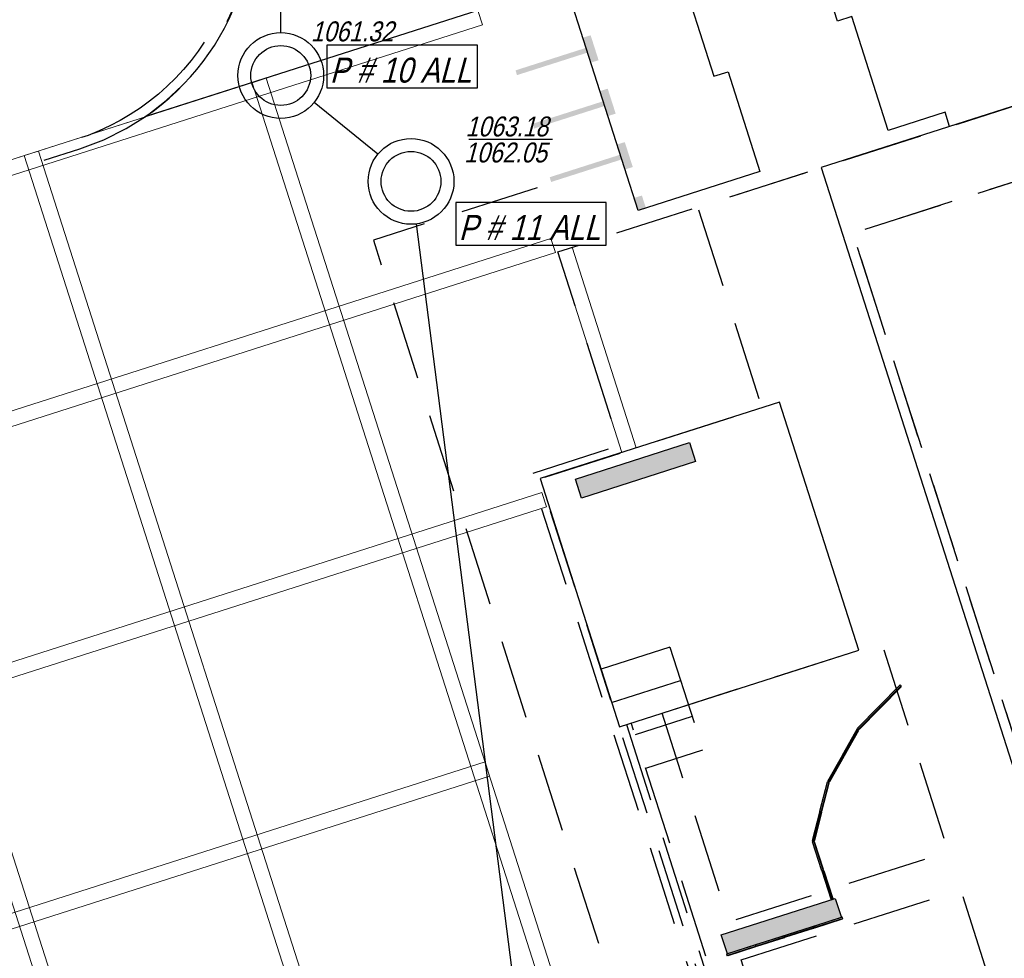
# Model space of a CAD drawing. Header units: metres. Extents: x 1111994 to 1112800, y 1268200 to 1269007.
# Tile 60 of 86: x 1112457 to 1112477, y 1268489 to 1268508. Entities that reach past the tile are written whole.
import ezdxf

# ---------------------------------------------------------------- set-up
doc = ezdxf.new("R2010")
doc.units = ezdxf.units.M
doc.header["$LTSCALE"] = 12.7
doc.header["$MEASUREMENT"] = 0
doc.linetypes.add('HIDDEN', pattern=[0.375, 0.25, -0.125])
doc.linetypes.add('HIDDEN2', pattern=[0.1875, 0.125, -0.0625])
for name, color, linetype in [('__MAYOR_AGOSTO_09', 7, 'Continuous'), ('A-ACHU', 7, 'Continuous'), ('Base', 251, 'Continuous'), ('RED PVC', 5, 'Continuous')]:
    doc.layers.add(name, color=color, linetype=linetype)
doc.styles.add('ESPACIOS', font='ARIALN.TTF', dxfattribs={"width": 1.4, "height": 0.3})

# ---------------------------------------------------------------- blocks, each defined once
blk = doc.blocks.new('modulo panel sonoro[32]_1', base_point=(479.7017614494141, 289.6263808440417))
at = {"layer": 'A-ACHU', "linetype": 'Continuous'}
for points in [[(479.4130882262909, 289.5277463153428), (479.9940905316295, 289.7135858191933), (479.986474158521, 289.7373973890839), (479.4054718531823, 289.5515578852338)], [(479.9940905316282, 289.7135858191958), (479.4130882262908, 289.5277463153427), (479.4302456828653, 289.5195854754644), (479.9848541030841, 289.6969826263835)]]:
    blk.add_hatch(color=256, dxfattribs=at).paths.add_polyline_path(points, flags=0)
for p, q in [((479.986474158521, 289.7373973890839), (479.4054718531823, 289.5515578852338)), ((479.4130882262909, 289.5277463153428), (479.9940905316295, 289.7135858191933)), ((479.4130882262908, 289.5277463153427), (479.9940905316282, 289.7135858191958)), ((479.9940905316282, 289.7135858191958), (479.9848541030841, 289.6969826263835)), ((479.9940905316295, 289.7135858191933), (479.986474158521, 289.7373973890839)), ((479.4054718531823, 289.5515578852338), (479.4130882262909, 289.5277463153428)), ((479.4302456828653, 289.5195854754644), (479.4130882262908, 289.5277463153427)), ((479.9848541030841, 289.6969826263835), (479.4302456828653, 289.5195854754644))]:
    blk.add_line(p, q, dxfattribs=at)
blk = doc.blocks.new('modulo panel sonoro[33]_1', base_point=(479.1207591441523, 289.4405413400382))
at = {"layer": 'A-ACHU', "linetype": 'Continuous'}
for points in [[(478.8320859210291, 289.3419068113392), (479.4130882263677, 289.5277463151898), (479.4054718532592, 289.5515578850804), (478.8244695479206, 289.3657183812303)], [(479.4130882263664, 289.5277463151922), (478.832085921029, 289.3419068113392), (478.8492433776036, 289.3337459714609), (479.4038517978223, 289.51114312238)]]:
    blk.add_hatch(color=256, dxfattribs=at).paths.add_polyline_path(points, flags=0)
for p, q in [((479.4054718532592, 289.5515578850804), (478.8244695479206, 289.3657183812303)), ((478.8320859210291, 289.3419068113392), (479.4130882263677, 289.5277463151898)), ((478.832085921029, 289.3419068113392), (479.4130882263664, 289.5277463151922)), ((479.4038517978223, 289.51114312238), (478.8492433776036, 289.3337459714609)), ((479.4130882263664, 289.5277463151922), (479.4038517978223, 289.51114312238)), ((479.4130882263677, 289.5277463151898), (479.4054718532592, 289.5515578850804)), ((478.8244695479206, 289.3657183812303), (478.8320859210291, 289.3419068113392)), ((478.8492433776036, 289.3337459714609), (478.832085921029, 289.3419068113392))]:
    blk.add_line(p, q, dxfattribs=at)
blk = doc.blocks.new('modulo panel sonoro[34]_1', base_point=(478.5397568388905, 289.2547018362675))
at = {"layer": 'A-ACHU', "linetype": 'Continuous'}
for points in [[(478.2510836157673, 289.1560673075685), (478.8320859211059, 289.3419068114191), (478.8244695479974, 289.3657183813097), (478.2434672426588, 289.1798788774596)], [(478.8320859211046, 289.3419068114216), (478.2510836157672, 289.1560673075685), (478.2682410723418, 289.1479064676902), (478.8228494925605, 289.3253036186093)]]:
    blk.add_hatch(color=256, dxfattribs=at).paths.add_polyline_path(points, flags=0)
for p, q in [((478.8244695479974, 289.3657183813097), (478.2434672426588, 289.1798788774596)), ((478.2510836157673, 289.1560673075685), (478.8320859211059, 289.3419068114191)), ((478.2510836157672, 289.1560673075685), (478.8320859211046, 289.3419068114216)), ((478.8228494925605, 289.3253036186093), (478.2682410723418, 289.1479064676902)), ((478.8320859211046, 289.3419068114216), (478.8228494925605, 289.3253036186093)), ((478.8320859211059, 289.3419068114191), (478.8244695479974, 289.3657183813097)), ((478.2434672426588, 289.1798788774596), (478.2510836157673, 289.1560673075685)), ((478.2682410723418, 289.1479064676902), (478.2510836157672, 289.1560673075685))]:
    blk.add_line(p, q, dxfattribs=at)
blk = doc.blocks.new('modulo panel sonoro[35]_1', base_point=(477.9587545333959, 289.0688623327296))
at = {"layer": 'A-ACHU', "linetype": 'Continuous'}
for points in [[(477.6700813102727, 288.9702278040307), (478.2510836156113, 289.1560673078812), (478.2434672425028, 289.1798788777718), (477.6624649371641, 288.9940393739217)], [(478.25108361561, 289.1560673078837), (477.6700813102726, 288.9702278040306), (477.6872387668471, 288.9620669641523), (478.2418471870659, 289.1394641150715)]]:
    blk.add_hatch(color=256, dxfattribs=at).paths.add_polyline_path(points, flags=0)
for p, q in [((478.2434672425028, 289.1798788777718), (477.6624649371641, 288.9940393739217)), ((477.6700813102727, 288.9702278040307), (478.2510836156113, 289.1560673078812)), ((477.6700813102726, 288.9702278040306), (478.25108361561, 289.1560673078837)), ((478.2418471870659, 289.1394641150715), (477.6872387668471, 288.9620669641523)), ((478.25108361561, 289.1560673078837), (478.2418471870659, 289.1394641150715)), ((478.2510836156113, 289.1560673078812), (478.2434672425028, 289.1798788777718)), ((477.6624649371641, 288.9940393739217), (477.6700813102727, 288.9702278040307)), ((477.6872387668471, 288.9620669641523), (477.6700813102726, 288.9702278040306))]:
    blk.add_line(p, q, dxfattribs=at)
blk = doc.blocks.new('modulo panel sonoro[48]_1', base_point=(479.4791526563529, 291.560526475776))
at = {"layer": 'A-ACHU', "linetype": 'Continuous'}
for points in [[(479.4091562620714, 291.2636064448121), (479.5607724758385, 291.8544638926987), (479.5365570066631, 291.8606776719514), (479.3849407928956, 291.269820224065)], [(479.5607724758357, 291.854463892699), (479.4091562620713, 291.263606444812), (479.4251921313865, 291.2737960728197), (479.5699206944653, 291.8378119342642)]]:
    blk.add_hatch(color=256, dxfattribs=at).paths.add_polyline_path(points, flags=0)
for p, q in [((479.5365570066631, 291.8606776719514), (479.3849407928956, 291.269820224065)), ((479.4091562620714, 291.2636064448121), (479.5607724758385, 291.8544638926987)), ((479.4091562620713, 291.263606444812), (479.5607724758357, 291.854463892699)), ((479.5699206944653, 291.8378119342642), (479.4251921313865, 291.2737960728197)), ((479.5607724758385, 291.8544638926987), (479.5365570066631, 291.8606776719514)), ((479.5607724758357, 291.854463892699), (479.5699206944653, 291.8378119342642)), ((479.3849407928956, 291.269820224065), (479.4091562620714, 291.2636064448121)), ((479.4251921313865, 291.2737960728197), (479.4091562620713, 291.263606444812))]:
    blk.add_line(p, q, dxfattribs=at)
blk = doc.blocks.new('modulo panel sonoro[49]_1', base_point=(480.9476823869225, 294.1661066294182))
at = {"layer": 'A-ACHU', "linetype": 'Continuous'}
for points in [[(481.165405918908, 294.3797827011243), (480.738530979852, 293.9440330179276), (480.7206723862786, 293.9615278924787), (481.1475473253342, 294.3972775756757)], [(480.7385309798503, 293.9440330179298), (481.165405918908, 294.3797827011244), (481.1649963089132, 294.3607877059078), (480.7575135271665, 293.9448333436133)]]:
    blk.add_hatch(color=256, dxfattribs=at).paths.add_polyline_path(points, flags=0)
for p, q in [((480.7206723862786, 293.9615278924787), (481.1475473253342, 294.3972775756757)), ((481.165405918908, 294.3797827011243), (480.738530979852, 293.9440330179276)), ((481.165405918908, 294.3797827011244), (480.7385309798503, 293.9440330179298)), ((480.7575135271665, 293.9448333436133), (481.1649963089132, 294.3607877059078)), ((481.1475473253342, 294.3972775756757), (481.165405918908, 294.3797827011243)), ((481.1649963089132, 294.3607877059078), (481.165405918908, 294.3797827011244)), ((480.738530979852, 293.9440330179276), (480.7206723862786, 293.9615278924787)), ((480.7385309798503, 293.9440330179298), (480.7575135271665, 293.9448333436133))]:
    blk.add_line(p, q, dxfattribs=at)
blk = doc.blocks.new('modulo panel sonoro[50]_1', base_point=(479.630855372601, 292.1513635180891))
at = {"layer": 'A-ACHU', "linetype": 'Continuous'}
for points in [[(479.7125608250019, 292.4452771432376), (479.5607724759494, 291.8544638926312), (479.536558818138, 291.8606847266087), (479.68834716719, 292.4514979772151)], [(479.5607724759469, 291.8544638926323), (479.7125608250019, 292.4452771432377), (479.7217041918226, 292.4286225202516), (479.5768113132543, 291.8646488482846)]]:
    blk.add_hatch(color=256, dxfattribs=at).paths.add_polyline_path(points, flags=0)
for p, q in [((479.536558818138, 291.8606847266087), (479.68834716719, 292.4514979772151)), ((479.7125608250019, 292.4452771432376), (479.5607724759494, 291.8544638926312)), ((479.7125608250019, 292.4452771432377), (479.5607724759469, 291.8544638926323)), ((479.5768113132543, 291.8646488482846), (479.7217041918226, 292.4286225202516)), ((479.68834716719, 292.4514979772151), (479.7125608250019, 292.4452771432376)), ((479.7217041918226, 292.4286225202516), (479.7125608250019, 292.4452771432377)), ((479.5607724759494, 291.8544638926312), (479.536558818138, 291.8606847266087)), ((479.5607724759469, 291.8544638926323), (479.5768113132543, 291.8646488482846))]:
    blk.add_line(p, q, dxfattribs=at)
blk = doc.blocks.new('modulo panel sonoro[51]_1', base_point=(479.6869268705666, 290.3817702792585))
at = {"layer": 'A-ACHU', "linetype": 'Continuous'}
for points in [[(479.78555770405, 290.093095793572), (479.599725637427, 290.674100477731), (479.5759139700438, 290.666484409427), (479.7617460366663, 290.0854797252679)], [(479.5997256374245, 290.6741004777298), (479.7855577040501, 290.0930957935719), (479.7937187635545, 290.1102531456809), (479.616328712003, 290.6648638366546)]]:
    blk.add_hatch(color=256, dxfattribs=at).paths.add_polyline_path(points, flags=0)
for p, q in [((479.599725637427, 290.674100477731), (479.5759139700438, 290.666484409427)), ((479.5759139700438, 290.666484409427), (479.7617460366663, 290.0854797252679)), ((479.78555770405, 290.093095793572), (479.599725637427, 290.674100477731)), ((479.5997256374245, 290.6741004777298), (479.616328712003, 290.6648638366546)), ((479.7855577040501, 290.0930957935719), (479.5997256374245, 290.6741004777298)), ((479.616328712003, 290.6648638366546), (479.7937187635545, 290.1102531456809)), ((479.7937187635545, 290.1102531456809), (479.7855577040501, 290.0930957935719)), ((479.7617460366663, 290.0854797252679), (479.78555770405, 290.093095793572))]:
    blk.add_line(p, q, dxfattribs=at)
blk = doc.blocks.new('modulo panel sonoro[52]_1', base_point=(479.5011863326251, 290.9628060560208))
at = {"layer": 'A-ACHU', "linetype": 'Continuous'}
for points in [[(479.4140702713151, 291.2551616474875), (479.5997330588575, 290.6741028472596), (479.5759191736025, 290.6664937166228), (479.3902563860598, 291.2475525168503)], [(479.5997330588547, 290.6741028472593), (479.414070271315, 291.2551616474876), (479.4306706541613, 291.2459201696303), (479.6078991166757, 290.6912578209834)]]:
    blk.add_hatch(color=256, dxfattribs=at).paths.add_polyline_path(points, flags=0)
for p, q in [((479.3902563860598, 291.2475525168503), (479.4140702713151, 291.2551616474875)), ((479.5759191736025, 290.6664937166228), (479.3902563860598, 291.2475525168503)), ((479.4140702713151, 291.2551616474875), (479.5997330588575, 290.6741028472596)), ((479.4306706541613, 291.2459201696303), (479.414070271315, 291.2551616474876)), ((479.414070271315, 291.2551616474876), (479.5997330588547, 290.6741028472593)), ((479.6078991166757, 290.6912578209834), (479.4306706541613, 291.2459201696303)), ((479.5997330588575, 290.6741028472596), (479.5759191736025, 290.6664937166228)), ((479.5997330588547, 290.6741028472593), (479.6078991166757, 290.6912578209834))]:
    blk.add_line(p, q, dxfattribs=at)
blk = doc.blocks.new('modulo panel sonoro[53]_1', base_point=(479.8571839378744, 292.7140539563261))
at = {"layer": 'A-ACHU', "linetype": 'Continuous'}
for points in [[(479.7126720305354, 292.4453956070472), (480.0121501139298, 292.9768209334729), (479.9903703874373, 292.9890946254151), (479.6908923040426, 292.4576692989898)], [(480.0121501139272, 292.9768209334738), (479.7126720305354, 292.4453956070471), (479.7307998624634, 292.4510841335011), (480.0166731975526, 292.9583677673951)]]:
    blk.add_hatch(color=256, dxfattribs=at).paths.add_polyline_path(points, flags=0)
for p, q in [((479.9903703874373, 292.9890946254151), (479.6908923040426, 292.4576692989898)), ((479.7126720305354, 292.4453956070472), (480.0121501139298, 292.9768209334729)), ((479.7126720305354, 292.4453956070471), (480.0121501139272, 292.9768209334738)), ((480.0166731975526, 292.9583677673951), (479.7307998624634, 292.4510841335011)), ((480.0121501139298, 292.9768209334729), (479.9903703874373, 292.9890946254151)), ((480.0121501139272, 292.9768209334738), (480.0166731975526, 292.9583677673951)), ((479.6908923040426, 292.4576692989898), (479.7126720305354, 292.4453956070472)), ((479.7307998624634, 292.4510841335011), (479.7126720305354, 292.4453956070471))]:
    blk.add_line(p, q, dxfattribs=at)
blk = doc.blocks.new('modulo panel sonoro[54]_1', base_point=(480.1567402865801, 293.245437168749))
at = {"layer": 'A-ACHU', "linetype": 'Continuous'}
for points in [[(480.3117830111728, 293.5081589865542), (480.0121501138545, 292.9768209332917), (479.9903739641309, 292.9891009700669), (480.2900068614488, 293.5204390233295)], [(480.0121501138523, 292.9768209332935), (480.3117830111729, 293.5081589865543), (480.316300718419, 293.4897045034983), (480.0302796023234, 292.9825041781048)]]:
    blk.add_hatch(color=256, dxfattribs=at).paths.add_polyline_path(points, flags=0)
for p, q in [((479.9903739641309, 292.9891009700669), (480.2900068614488, 293.5204390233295)), ((480.3117830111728, 293.5081589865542), (480.0121501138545, 292.9768209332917)), ((480.3117830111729, 293.5081589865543), (480.0121501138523, 292.9768209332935)), ((480.0302796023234, 292.9825041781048), (480.316300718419, 293.4897045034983)), ((480.2900068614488, 293.5204390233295), (480.3117830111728, 293.5081589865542)), ((480.316300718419, 293.4897045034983), (480.3117830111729, 293.5081589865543)), ((480.0121501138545, 292.9768209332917), (479.9903739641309, 292.9891009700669)), ((480.0121501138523, 292.9768209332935), (480.0302796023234, 292.9825041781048))]:
    blk.add_line(p, q, dxfattribs=at)
blk = doc.blocks.new('modulo panel sonoro[55]_1', base_point=(480.5208697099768, 293.7302935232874))
at = {"layer": 'A-ACHU', "linetype": 'Continuous'}
for points in [[(480.3117830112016, 293.5081589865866), (480.7385309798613, 293.9440330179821), (480.7206672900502, 293.9615226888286), (480.2939193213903, 293.5256486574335)], [(480.738530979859, 293.9440330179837), (480.3117830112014, 293.5081589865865), (480.3307653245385, 293.5089648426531), (480.7381269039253, 293.9250379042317)]]:
    blk.add_hatch(color=256, dxfattribs=at).paths.add_polyline_path(points, flags=0)
for p, q in [((480.7206672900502, 293.9615226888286), (480.2939193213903, 293.5256486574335)), ((480.3117830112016, 293.5081589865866), (480.7385309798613, 293.9440330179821)), ((480.3117830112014, 293.5081589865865), (480.738530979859, 293.9440330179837)), ((480.7381269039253, 293.9250379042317), (480.3307653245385, 293.5089648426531)), ((480.7385309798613, 293.9440330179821), (480.7206672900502, 293.9615226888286)), ((480.738530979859, 293.9440330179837), (480.7381269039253, 293.9250379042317)), ((480.2939193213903, 293.5256486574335), (480.3117830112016, 293.5081589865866)), ((480.3307653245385, 293.5089648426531), (480.3117830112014, 293.5081589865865))]:
    blk.add_line(p, q, dxfattribs=at)
blk = doc.blocks.new('PANTALLA 2.4X0.4[141]_1', base_point=(478.7635385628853, 289.5562109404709))
at = {"layer": '__MAYOR_AGOSTO_09', "linetype": 'Continuous', "lineweight": 0}
blk.add_hatch(color=251, dxfattribs=at).paths.add_polyline_path([(479.8455629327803, 290.1122894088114), (477.5596522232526, 289.3811175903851), (477.6815141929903, 289.0001324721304), (479.967424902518, 289.7313042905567)], flags=0)
at = {"layer": '__MAYOR_AGOSTO_09', "linetype": 'Continuous'}
h = blk.add_hatch(dxfattribs=at)
h.set_pattern_fill('LADRILLO_COMÚN_0001', color=256, style=0, pattern_type=2)
h.set_pattern_definition([(-27.26259546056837, (477.590117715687, 289.2858713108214), (5.954901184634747, 11.55591361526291), [])])
h.paths.add_polyline_path([(479.8455629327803, 290.1122894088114), (477.5596522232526, 289.3811175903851), (477.6815141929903, 289.0001324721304), (479.967424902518, 289.7313042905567)], flags=0)
for p, q in [((477.5596522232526, 289.3811175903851), (479.8455629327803, 290.1122894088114)), ((479.8455629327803, 290.1122894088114), (479.967424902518, 289.7313042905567)), ((479.967424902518, 289.7313042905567), (477.6815141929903, 289.0001324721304)), ((477.6815141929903, 289.0001324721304), (477.5596522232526, 289.3811175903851))]:
    blk.add_line(p, q, dxfattribs=at)
blk = doc.blocks.new('PANTALLA 2.4X0.4[147]_1', base_point=(475.8388512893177, 298.6998537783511))
at = {"layer": '__MAYOR_AGOSTO_09', "linetype": 'Continuous', "lineweight": 0}
blk.add_hatch(color=251, dxfattribs=at).paths.add_polyline_path([(476.9208756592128, 299.2559322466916), (474.634964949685, 298.5247604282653), (474.7568269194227, 298.1437753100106), (477.0427376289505, 298.8749471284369)], flags=0)
at = {"layer": '__MAYOR_AGOSTO_09', "linetype": 'Continuous'}
h = blk.add_hatch(dxfattribs=at)
h.set_pattern_fill('LADRILLO_COMÚN_0001', color=256, style=0, pattern_type=2)
h.set_pattern_definition([(-27.26259546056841, (474.6654304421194, 298.4295141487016), (5.954901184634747, 11.55591361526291), [])])
h.paths.add_polyline_path([(476.9208756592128, 299.2559322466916), (474.634964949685, 298.5247604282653), (474.7568269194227, 298.1437753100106), (477.0427376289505, 298.8749471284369)], flags=0)
for p, q in [((474.634964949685, 298.5247604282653), (476.9208756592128, 299.2559322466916)), ((476.9208756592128, 299.2559322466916), (477.0427376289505, 298.8749471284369)), ((477.0427376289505, 298.8749471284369), (474.7568269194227, 298.1437753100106)), ((474.7568269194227, 298.1437753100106), (474.634964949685, 298.5247604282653))]:
    blk.add_line(p, q, dxfattribs=at)

msp = doc.modelspace()

# ---------------------------------------------------------------- hatches: boundary and pattern name
at = {"layer": 'Base', "linetype": 'Continuous'}
for points in [[(1112467.424315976, 1268506.723055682), (1112467.455018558, 1268506.627885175), (1112468.874155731, 1268507.081462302), (1112468.938894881, 1268506.879063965), (1112469.091279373, 1268506.927805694), (1112468.931335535, 1268507.42784866), (1112468.778951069, 1268507.379106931), (1112468.843690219, 1268507.176708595)], [(1112467.767053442, 1268505.651532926), (1112467.797518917, 1268505.556286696), (1112469.21689251, 1268506.009941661), (1112469.281631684, 1268505.807543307), (1112469.434016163, 1268505.856285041), (1112469.274072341, 1268506.356328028), (1112469.121687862, 1268506.307586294), (1112469.186427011, 1268506.10518794)], [(1112468.109790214, 1268504.580012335), (1112468.140255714, 1268504.484766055), (1112469.559629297, 1268504.938421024), (1112469.624368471, 1268504.736022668), (1112469.776752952, 1268504.784764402), (1112469.616809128, 1268505.28480737), (1112469.464424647, 1268505.236065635), (1112469.529163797, 1268505.033667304)], [(1112469.807161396, 1268504.164544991), (1112469.887133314, 1268503.914523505), (1112470.039517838, 1268503.963265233), (1112469.95954592, 1268504.213286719)]]:
    msp.add_hatch(color=256, dxfattribs=at).paths.add_polyline_path(points, flags=0)

# ---------------------------------------------------------------- linework, layer by layer
at = {"layer": 'Base', "linetype": 'HIDDEN2'}
for p, q in [((1112470.522551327, 1268495.152544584), (1112469.139661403, 1268494.710213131)), ((1112470.522551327, 1268495.152544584), (1112471.180897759, 1268493.094312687)), ((1112469.352919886, 1268494.043489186), (1112470.735809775, 1268494.485820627)), ((1112470.967639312, 1268493.761036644), (1112469.822813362, 1268493.394852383)), ((1112469.651401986, 1268493.602506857), (1112475.500776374, 1268475.315221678)), ((1112475.596024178, 1268475.345682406), (1112469.746649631, 1268493.632968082)), ((1112470.036071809, 1268492.728128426), (1112471.180897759, 1268493.094312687))]:
    msp.add_line(p, q, dxfattribs=at)
at = {"layer": 'Base', "linetype": 'Continuous', "lineweight": 0, "flags": 128}
for points in [[(1112439.281684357, 1268499.164577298), (1112466.67215431, 1268507.925747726), (1112465.026028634, 1268513.068719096), (1112437.636447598, 1268504.307893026)], [(1112439.331664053, 1268498.86558398), (1112439.240267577, 1268499.151322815), (1112466.672154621, 1268507.92574676), (1112466.763551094, 1268507.64000792)], [(1112475.393180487, 1268465.044180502), (1112462.140691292, 1268506.476312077), (1112462.426430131, 1268506.567708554), (1112475.678919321, 1268465.135576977)], [(1112470.821291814, 1268463.581815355), (1112457.568818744, 1268505.013896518), (1112457.854541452, 1268505.105343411), (1112471.107030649, 1268463.673211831)], [(1112466.249553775, 1268462.119442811), (1112452.997048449, 1268503.551624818), (1112453.282771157, 1268503.643071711), (1112466.53529261, 1268462.210839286)], [(1112440.793991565, 1268494.29381298), (1112440.702595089, 1268494.579551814), (1112468.133523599, 1268503.353613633), (1112468.224920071, 1268503.067874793)], [(1112469.559710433, 1268499.058952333), (1112468.272543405, 1268503.083107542), (1112468.558282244, 1268503.17450402), (1112469.845449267, 1268499.150348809)], [(1112442.256335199, 1268489.72199156), (1112442.164938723, 1268490.007730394), (1112467.952918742, 1268498.256278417), (1112468.044315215, 1268497.970539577)], [(1112443.718678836, 1268485.150170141), (1112443.62728236, 1268485.435908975), (1112466.813461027, 1268492.852244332), (1112466.9048575, 1268492.566505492)]]:
    msp.add_lwpolyline(points, close=True, dxfattribs=at)
at = {"layer": 'Base', "linetype": 'Continuous', "flags": 128}
msp.add_lwpolyline([(1112461.926793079, 1268511.436824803), (1112461.740916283, 1268512.017943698), (1112465.026029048, 1268513.068719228), (1112466.67215431, 1268507.925747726), (1112459.989053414, 1268505.788075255, 0.333073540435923)], format="xyb", close=True, dxfattribs=at)
at = {"layer": 'Base', "linetype": 'HIDDEN', "flags": 128}
msp.add_lwpolyline([(1112457.972536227, 1268504.922466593), (1112458.686883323, 1268505.150957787, 0.4141600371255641), (1112461.926793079, 1268511.436824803), (1112461.740916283, 1268512.017943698), (1112461.550380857, 1268511.956999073), (1112461.736270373, 1268511.375884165, -0.4142244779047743), (1112458.626822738, 1268505.341728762), (1112457.911605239, 1268505.112959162)], format="xyb", close=True, dxfattribs=at)
at = {"layer": 'Base', "linetype": 'Continuous', "flags": 128}
for points in [[(1112485.166064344, 1268468.485109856), (1112508.187072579, 1268475.848614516), (1112506.732994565, 1268480.394594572), (1112507.87594992, 1268480.760180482), (1112499.176753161, 1268507.957053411), (1112498.033797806, 1268507.591467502), (1112496.579720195, 1268512.137446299), (1112495.76958035, 1268511.878314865), (1112473.558661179, 1268504.774100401)], [(1112473.242674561, 1268509.712421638), (1112474.099884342, 1268509.986649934), (1112474.008487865, 1268510.272388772), (1112476.863600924, 1268511.185583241), (1112476.954996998, 1268510.899845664), (1112477.526381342, 1268511.082608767), (1112478.897328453, 1268506.796526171), (1112478.325944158, 1268506.613763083), (1112478.417340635, 1268506.328024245), (1112476.131429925, 1268505.596852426), (1112476.040033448, 1268505.882591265), (1112474.899365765, 1268505.517737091), (1112474.168182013, 1268507.80368511), (1112473.882443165, 1268507.712288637)], [(1112468.516176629, 1268508.200603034), (1112470.671027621, 1268508.889845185), (1112471.402202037, 1268506.603944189), (1112471.687928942, 1268506.695377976), (1112472.327716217, 1268504.695168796), (1112469.887131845, 1268503.914523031)], [(1112474.313707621, 1268495.093789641), (1112472.721836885, 1268500.070390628), (1112467.916762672, 1268498.533435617), (1112469.508588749, 1268493.556812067)]]:
    msp.add_lwpolyline(points, close=True, dxfattribs=at)
at = {"layer": 'Base', "linetype": 'HIDDEN2', "flags": 128}
for points in [[(1112478.654387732, 1268506.40384623), (1112479.096117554, 1268505.022837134), (1112474.190934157, 1268503.453864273), (1112484.914787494, 1268469.927173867), (1112489.819970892, 1268471.496146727), (1112490.261740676, 1268470.11501268), (1112479.879895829, 1268466.794275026), (1112478.638427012, 1268470.675560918), (1112476.852559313, 1268470.104332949), (1112467.728164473, 1268498.630530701), (1112469.51403215, 1268499.201758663), (1112468.272543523, 1268503.083106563)], [(1112478.416271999, 1268506.32768244), (1112478.654387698, 1268506.403846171), (1112479.096137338, 1268505.022775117), (1112474.19095394, 1268503.453802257), (1112484.914807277, 1268469.92711185), (1112489.819990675, 1268471.496084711), (1112490.261760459, 1268470.114950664), (1112482.689681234, 1268467.692944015), (1112481.402514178, 1268471.717099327), (1112476.949750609, 1268470.292837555), (1112467.916732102, 1268498.533359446), (1112472.369495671, 1268499.957621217), (1112471.082308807, 1268503.981838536)], [(1112470.366722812, 1268493.831312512), (1112474.766128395, 1268495.238500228), (1112476.106649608, 1268491.047540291), (1112471.707246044, 1268489.640346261)], [(1112471.950989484, 1268488.87831506), (1112476.350393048, 1268490.28550909), (1112479.031336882, 1268481.903897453), (1112474.631933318, 1268480.496703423)]]:
    msp.add_lwpolyline(points, close=True, dxfattribs=at)
msp.add_lwpolyline([(1112467.861259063, 1268504.368932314), (1112464.575262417, 1268503.317872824), (1112477.005183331, 1268464.457390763), (1112480.291179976, 1268465.508450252)], dxfattribs=at)
at = {"layer": 'RED PVC'}
for p, q in [((1112462.717619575, 1268507.479857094), (1112462.728082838, 1268514.387248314)), ((1112464.661446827, 1268505.039284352), (1112463.38374876, 1268506.077516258))]:
    msp.add_line(p, q, dxfattribs=at)
at = {"layer": 'RED PVC', "linetype": 'ByBlock'}
for p, q in [((1112468.164608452, 1268505.337698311, 0.03949015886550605), (1112466.485289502, 1268505.337698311, 0.03949015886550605)), ((1112469.217044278, 1268474.163108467), (1112465.438218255, 1268503.643921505))]:
    msp.add_line(p, q, dxfattribs=at)
for points in [[(1112463.641956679, 1268506.372391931), (1112466.660192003, 1268506.372391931), (1112466.660192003, 1268507.226501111), (1112463.641956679, 1268507.226501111)], [(1112466.228104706, 1268503.216118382), (1112469.24634003, 1268503.216118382), (1112469.24634003, 1268504.070227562), (1112466.228104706, 1268504.070227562)]]:
    msp.add_lwpolyline(points, close=True, dxfattribs=at)
for centre, radius in [((1112462.716316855, 1268506.619858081), 0.86), ((1112462.716316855, 1268506.619858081), 0.6), ((1112465.328878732, 1268504.49694253), 0.86), ((1112465.328878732, 1268504.49694253), 0.6)]:
    msp.add_circle(centre, radius, dxfattribs=at)

# ---------------------------------------------------------------- block references
at = {"layer": 'Base', "linetype": 'Continuous'}
for name, p in [('PANTALLA 2.4X0.4[147]_1', (1112469.832058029, 1268498.699853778)), ('PANTALLA 2.4X0.4[141]_1', (1112472.756745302, 1268489.55621094))]:
    msp.add_blockref(name, p, dxfattribs=at)
at = {"layer": 'Base', "linetype": 'Continuous', "lineweight": 0}
for name, p in [('modulo panel sonoro[49]_1', (1112474.940889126, 1268494.166106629)), ('modulo panel sonoro[55]_1', (1112474.514076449, 1268493.730293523)), ('modulo panel sonoro[54]_1', (1112474.149947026, 1268493.245437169)), ('modulo panel sonoro[53]_1', (1112473.850390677, 1268492.714053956)), ('modulo panel sonoro[50]_1', (1112473.624062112, 1268492.151363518)), ('modulo panel sonoro[48]_1', (1112473.472359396, 1268491.560526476)), ('modulo panel sonoro[52]_1', (1112473.494393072, 1268490.962806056)), ('modulo panel sonoro[51]_1', (1112473.68013361, 1268490.381770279)), ('modulo panel sonoro[32]_1', (1112473.694968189, 1268489.626380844)), ('modulo panel sonoro[33]_1', (1112473.113965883, 1268489.44054134)), ('modulo panel sonoro[34]_1', (1112472.532963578, 1268489.254701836)), ('modulo panel sonoro[35]_1', (1112471.951961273, 1268489.068862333))]:
    msp.add_blockref(name, p, dxfattribs=at)

# ---------------------------------------------------------------- texts
at = {"layer": 'RED PVC', "linetype": 'ByBlock', "style": 'ESPACIOS', "oblique": 15}
for s, height, p in [('1061.32', 0.4, (1112463.318953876, 1268507.305632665, 0.03949015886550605)), ('P # 10 ALL ', 0.5, (1112463.701460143, 1268506.477787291)), ('1063.18', 0.4, (1112466.420413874, 1268505.397876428, 0.03949015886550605)), ('1062.05', 0.4, (1112466.394270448, 1268504.87601847, 0.03949015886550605)), ('P # 11 ALL ', 0.5, (1112466.28760817, 1268503.321513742))]:
    msp.add_text(s, height=height, dxfattribs=at).set_placement(p)

doc.saveas('drawing.dxf')
